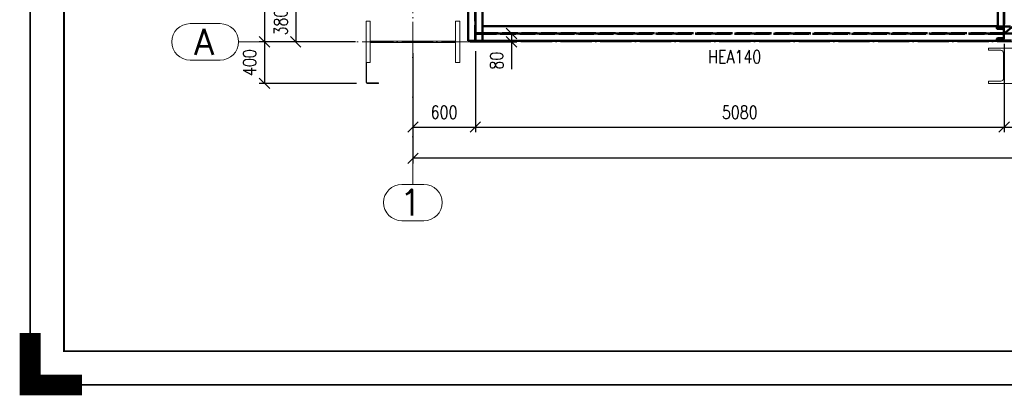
# Paper-space layout 'Layout1' of a CAD drawing. Extents: x -2 to 935, y -36 to 422.
# Tile 1 of 53: x -2 to 187, y -2 to 70. Entities that reach past the tile are written whole.
import ezdxf
from ezdxf.enums import TextEntityAlignment as Align

# ---------------------------------------------------------------- set-up
doc = ezdxf.new("R2010")
doc.units = 0
for name, pattern in [('ACAD_ISO02W100', [15, 12, -3]), ('ACAD_ISO04W100', [30.5, 24, -3, 0.5, -3]), ('HP_01_CER_B', [8, 5, -1, 1, -1])]:
    doc.linetypes.add(name, pattern=pattern)
doc.layers.get('0').update_dxf_attribs({"linetype": 'CONTINUOUS'})
doc.layers.get('DEFPOINTS').update_dxf_attribs({"color": 132, "linetype": 'CONTINUOUS'})
doc.layers.add('RAMECEK_HP', color=251, linetype='CONTINUOUS')
for name, color, linetype, lineweight in [('SS_1.ET-HALA_TaO-KCE_OPLASTENI', 9, 'CONTINUOUS', 13), ('SS_1.ET-HALA_TaO-RASTR', 7, 'HP_01_CER_B', 13), ('SS_1.ET-HALA_TaO-SLOUP', 9, 'CONTINUOUS', 13), ('SS_2.ET-HALA_TaO-VESTAVBA_A1÷B2-VAZBA2', 51, 'CONTINUOUS', 50), ('SS_KOTY', 3, 'CONTINUOUS', 25), ('SS_POPIS_PROFILU', 13, 'CONTINUOUS', 25)]:
    doc.layers.add(name, color=color, linetype=linetype, lineweight=lineweight)
doc.styles.add('ROMANS', font='romans.shx', dxfattribs={"width": 0.8})
doc.styles.add('romans.shx', font='romans.shx', dxfattribs={"height": 5})
doc.dimstyles.new('A-1_(2.5)_50AS', dxfattribs={"dimtxt": 2.5, "dimasz": 2, "dimexe": 1, "dimexo": 2, "dimgap": 0, "dimtad": 0, "dimdec": 1, "dimlfac": 50, "dimrnd": 1, "dimtxsty": 'ROMANS', "dimblk1": 'OBLIQUE', "dimblk2": 'OBLIQUE', "dimsah": 1, "dimcen": 2, "dimclrd": 256, "dimclre": 256, "dimclrt": 256, "dimadec": 1, "dimazin": 2, "dimtfac": 0.714286, "dimtdec": 1, "dimtmove": 0, "dimatfit": 3, "dimldrblk": 'OPEN', "dimfxl": 1, "dimtvp": 1.142857, "dimtfill": 1, "dimtolj": 1, "dimlwd": -1, "dimlwe": -1, "dimarcsym": 0})

# ---------------------------------------------------------------- blocks, each defined once
blk = doc.blocks.new('*U6')
at = {"layer": 'RAMECEK_HP', "lineweight": 35, "const_width": 0.35}
for points in [[(0, 420), (0, 0), (743, 0), (743, 420)], [(6.5, 413.5), (6.5, 6.5), (736.5, 6.5), (736.5, 413.5)]]:
    blk.add_lwpolyline(points, close=True, dxfattribs=at)
at = {"layer": 'RAMECEK_HP', "lineweight": 40, "const_width": 4}
blk.add_lwpolyline([(0, 10), (0, 0), (10, 0)], dxfattribs=at)
at = {"layer": 'DEFPOINTS', "style": 'ROMANS', "width": 0.8}
blk.add_attdef('TISK', text='', height=10, dxfattribs=at).set_placement((743, -33), align=Align.RIGHT)
blk = doc.blocks.new('_Oblique')
at = {"color": 0, "linetype": 'ByBlock', "lineweight": -2}
blk.add_line((-0.5, -0.5), (0.5, 0.5), dxfattribs=at)
blk = doc.blocks.new('*D7')
at = {"layer": 'DEFPOINTS', "color": 0, "transparency": 16777216}
for p in [(73.54, 65.82, -9790), (85.54, 66.17, -9800), (85.54, 49.57)]:
    blk.add_point(p, dxfattribs=at)
at = {"layer": 'SS_KOTY', "transparency": 16777216}
for p, q in [((73.54, 63.82), (73.54, 48.57)), ((85.54, 64.17), (85.54, 48.57)), ((73.54, 49.57), (85.54, 49.57))]:
    blk.add_line(p, q, dxfattribs=at)
at = {"layer": 'SS_KOTY', "transparency": 16777216, "xscale": 2, "yscale": 2, "zscale": 2, "rotation": 180}
blk.add_blockref('_Oblique', (73.54, 49.57), dxfattribs=at)
at = {"layer": 'SS_KOTY', "transparency": 16777216, "xscale": 2, "yscale": 2, "zscale": 2}
blk.add_blockref('_Oblique', (85.54, 49.57), dxfattribs=at)
at = {"layer": 'SS_KOTY', "transparency": 16777216, "insert": (79.54, 52.43), "char_height": 2.5, "attachment_point": 5, "style": 'ROMANS', "bg_fill": 3, "box_fill_scale": 1.1, "bg_fill_color": 256, "bg_fill_true_color": 13158600, "bg_fill_transparency": 0}
blk.add_mtext('\\A1;600', dxfattribs=at)
blk = doc.blocks.new('_OPEN')
at = {"color": 0, "linetype": 'ByBlock'}
for p, q in [((-1, 0.167), (0, 0)), ((0, 0), (-1, -0.167)), ((0, 0), (-1, 0))]:
    blk.add_line(p, q, dxfattribs=at)
blk = doc.blocks.new('*D8')
at = {"layer": 'DEFPOINTS', "color": 0, "transparency": 16777216}
for p in [(187.14, 67.57, -9801.32), (85.54, 66.17, -9800), (187.14, 49.57)]:
    blk.add_point(p, dxfattribs=at)
at = {"layer": 'SS_KOTY', "transparency": 16777216}
for p, q in [((187.14, 65.57), (187.14, 48.57)), ((85.54, 64.17), (85.54, 48.57)), ((85.54, 49.57), (187.14, 49.57))]:
    blk.add_line(p, q, dxfattribs=at)
at = {"layer": 'SS_KOTY', "transparency": 16777216, "xscale": 2, "yscale": 2, "zscale": 2, "rotation": 180}
blk.add_blockref('_Oblique', (85.54, 49.57), dxfattribs=at)
at = {"layer": 'SS_KOTY', "transparency": 16777216, "xscale": 2, "yscale": 2, "zscale": 2}
blk.add_blockref('_Oblique', (187.14, 49.57), dxfattribs=at)
at = {"layer": 'SS_KOTY', "transparency": 16777216, "insert": (136.34, 52.43), "char_height": 2.5, "attachment_point": 5, "style": 'ROMANS', "bg_fill": 3, "box_fill_scale": 1.1, "bg_fill_color": 256, "bg_fill_true_color": 13158600, "bg_fill_transparency": 0}
blk.add_mtext('\\A1;5080', dxfattribs=at)
blk = doc.blocks.new('*D9')
at = {"layer": 'DEFPOINTS', "color": 0, "transparency": 16777216}
for p in [(187.14, 67.57, -9801.32), (300.74, 67.57, -9801.32), (300.74, 49.57)]:
    blk.add_point(p, dxfattribs=at)
at = {"layer": 'SS_KOTY', "transparency": 16777216}
for p, q in [((187.14, 65.57), (187.14, 48.57)), ((300.74, 65.57), (300.74, 48.57)), ((187.14, 49.57), (300.74, 49.57))]:
    blk.add_line(p, q, dxfattribs=at)
at = {"layer": 'SS_KOTY', "transparency": 16777216, "xscale": 2, "yscale": 2, "zscale": 2, "rotation": 180}
blk.add_blockref('_Oblique', (187.14, 49.57), dxfattribs=at)
at = {"layer": 'SS_KOTY', "transparency": 16777216, "xscale": 2, "yscale": 2, "zscale": 2}
blk.add_blockref('_Oblique', (300.74, 49.57), dxfattribs=at)
at = {"layer": 'SS_KOTY', "transparency": 16777216, "insert": (243.94, 52.43), "char_height": 2.5, "attachment_point": 5, "style": 'ROMANS', "bg_fill": 3, "box_fill_scale": 1.1, "bg_fill_color": 256, "bg_fill_true_color": 13158600, "bg_fill_transparency": 0}
blk.add_mtext('\\A1;5680', dxfattribs=at)
blk = doc.blocks.new('*D12')
at = {"layer": 'DEFPOINTS', "color": 0, "transparency": 16777216}
for p in [(392.44, 67.57, -9801.32), (73.54, 65.82, -9790), (73.54, 43.57)]:
    blk.add_point(p, dxfattribs=at)
at = {"layer": 'SS_KOTY', "transparency": 16777216}
for p, q in [((392.44, 65.57), (392.44, 42.57)), ((73.54, 63.82), (73.54, 42.57)), ((392.44, 43.57), (73.54, 43.57))]:
    blk.add_line(p, q, dxfattribs=at)
at = {"layer": 'SS_KOTY', "transparency": 16777216, "xscale": 2, "yscale": 2, "zscale": 2, "rotation": 180}
blk.add_blockref('_Oblique', (73.54, 43.57), dxfattribs=at)
at = {"layer": 'SS_KOTY', "transparency": 16777216, "xscale": 2, "yscale": 2, "zscale": 2}
blk.add_blockref('_Oblique', (392.44, 43.57), dxfattribs=at)
at = {"layer": 'SS_KOTY', "transparency": 16777216, "insert": (232.99, 46.43), "char_height": 2.5, "attachment_point": 5, "style": 'ROMANS', "bg_fill": 3, "box_fill_scale": 1.1, "bg_fill_color": 256, "bg_fill_true_color": 13158600, "bg_fill_transparency": 0}
blk.add_mtext('\\A1;15945', dxfattribs=at)
blk = doc.blocks.new('*D13')
at = {"layer": 'DEFPOINTS', "color": 0, "transparency": 16777216}
for p in [(85.54, 67.57, -9800), (82.54, 65.97, -9790), (92.49, 65.97)]:
    blk.add_point(p, dxfattribs=at)
at = {"layer": 'SS_KOTY', "transparency": 16777216}
for p, q in [((87.54, 67.57), (93.49, 67.57)), ((92.49, 67.57), (92.49, 65.97)), ((84.54, 65.97), (93.49, 65.97)), ((92.49, 65.97), (92.49, 60.73))]:
    blk.add_line(p, q, dxfattribs=at)
at = {"layer": 'SS_KOTY', "transparency": 16777216, "xscale": 2, "yscale": 2, "zscale": 2}
for p, rotation in [((92.49, 67.57), 90), ((92.49, 65.97), 270)]:
    blk.add_blockref('_Oblique', p, dxfattribs=dict(at, rotation=rotation))
at = {"layer": 'SS_KOTY', "transparency": 16777216, "insert": (89.63, 62.35), "char_height": 2.5, "attachment_point": 5, "rotation": 90, "style": 'ROMANS', "bg_fill": 3, "box_fill_scale": 1.1, "bg_fill_color": 256, "bg_fill_true_color": 13158600, "bg_fill_transparency": 0}
blk.add_mtext('\\A1;80', dxfattribs=at)
blk = doc.blocks.new('*D14')
at = {"layer": 'DEFPOINTS', "color": 0, "transparency": 16777216}
for p in [(73.54, 73.57, -9801.32), (51.03, 65.97), (64.54, 65.97, -9790)]:
    blk.add_point(p, dxfattribs=at)
at = {"layer": 'SS_KOTY', "transparency": 16777216}
for p, q in [((71.54, 73.57), (50.03, 73.57)), ((51.03, 73.57), (51.03, 65.97)), ((62.54, 65.97), (50.03, 65.97))]:
    blk.add_line(p, q, dxfattribs=at)
at = {"layer": 'SS_KOTY', "transparency": 16777216, "xscale": 2, "yscale": 2, "zscale": 2}
for p, rotation in [((51.03, 73.57), 90), ((51.03, 65.97), 270)]:
    blk.add_blockref('_Oblique', p, dxfattribs=dict(at, rotation=rotation))
at = {"layer": 'SS_KOTY', "transparency": 16777216, "insert": (48.17, 69.77), "char_height": 2.5, "attachment_point": 5, "rotation": 90, "style": 'ROMANS', "bg_fill": 3, "box_fill_scale": 1.1, "bg_fill_color": 256, "bg_fill_true_color": 13158600, "bg_fill_transparency": 0}
blk.add_mtext('\\A1;380', dxfattribs=at)
blk = doc.blocks.new('*D23')
at = {"layer": 'DEFPOINTS', "color": 0, "transparency": 16777216}
for p in [(64.54, 325.97, -9790), (45.03, 65.97), (64.54, 65.97, -9790)]:
    blk.add_point(p, dxfattribs=at)
at = {"layer": 'SS_KOTY', "transparency": 16777216}
for p, q in [((62.54, 325.97), (44.03, 325.97)), ((45.03, 325.97), (45.03, 65.97)), ((62.54, 65.97), (44.03, 65.97))]:
    blk.add_line(p, q, dxfattribs=at)
at = {"layer": 'SS_KOTY', "transparency": 16777216, "xscale": 2, "yscale": 2, "zscale": 2}
for p, rotation in [((45.03, 325.97), 90), ((45.03, 65.97), 270)]:
    blk.add_blockref('_Oblique', p, dxfattribs=dict(at, rotation=rotation))
at = {"layer": 'SS_KOTY', "transparency": 16777216, "insert": (42.17, 195.97), "char_height": 2.5, "attachment_point": 5, "rotation": 90, "style": 'ROMANS', "bg_fill": 3, "box_fill_scale": 1.1, "bg_fill_color": 256, "bg_fill_true_color": 13158600, "bg_fill_transparency": 0}
blk.add_mtext('\\A1;13000', dxfattribs=at)
blk = doc.blocks.new('*D24')
at = {"layer": 'DEFPOINTS', "color": 0, "transparency": 16777216}
for p in [(64.54, 65.97, -9790), (45.03, 57.97), (64.74, 57.97, -9790)]:
    blk.add_point(p, dxfattribs=at)
at = {"layer": 'SS_KOTY', "transparency": 16777216}
for p, q in [((62.54, 65.97), (44.03, 65.97)), ((45.03, 65.97), (45.03, 57.97)), ((62.74, 57.97), (44.03, 57.97))]:
    blk.add_line(p, q, dxfattribs=at)
at = {"layer": 'SS_KOTY', "transparency": 16777216, "xscale": 2, "yscale": 2, "zscale": 2}
for p, rotation in [((45.03, 65.97), 90), ((45.03, 57.97), 270)]:
    blk.add_blockref('_Oblique', p, dxfattribs=dict(at, rotation=rotation))
at = {"layer": 'SS_KOTY', "transparency": 16777216, "insert": (42.17, 61.97), "char_height": 2.5, "attachment_point": 5, "rotation": 90, "style": 'ROMANS', "bg_fill": 3, "box_fill_scale": 1.1, "bg_fill_color": 256, "bg_fill_true_color": 13158600, "bg_fill_transparency": 0}
blk.add_mtext('\\A1;400', dxfattribs=at)

psp = doc.layouts.get("Layout1")

# ---------------------------------------------------------------- linework, layer by layer
at = {"layer": 'SS_1.ET-HALA_TaO-KCE_OPLASTENI', "color": 5, "linetype": 'Continuous', "ltscale": 0.25}
psp.add_line((66.9392, 57.9703), (66.9392, 58.0903), dxfattribs=at)
at = {"layer": 'SS_1.ET-HALA_TaO-RASTR', "linetype": 'Continuous', "ltscale": 0.25}
for p, q in [((36.5305, 69.4703), (30.721, 69.4703)), ((30.721, 62.4703), (36.5305, 62.4703)), ((75.6701, 38.5682), (71.4082, 38.5682)), ((71.4082, 31.5682), (75.6701, 31.5682))]:
    psp.add_line(p, q, dxfattribs=at)
for centre, start, end in [((30.721, 65.9703), 90, 270), ((71.4082, 35.0682), 90, 270), ((75.6701, 35.0682), 270, 90)]:
    psp.add_arc(centre, 3.5, start, end, dxfattribs=at)
at = {"layer": 'SS_1.ET-HALA_TaO-SLOUP', "color": 5, "linetype": 'Continuous', "ltscale": 0.25}
psp.add_line((82.5392, 69.9703), (81.7392, 69.9703), dxfattribs=at)
at = {"layer": 'SS_2.ET-HALA_TaO-VESTAVBA_A1÷B2-VAZBA2', "color": 3, "linetype": 'ACAD_ISO02W100', "ltscale": 0.25}
psp.add_line((187.0772, 68.9003), (187.0772, 203.6403), dxfattribs=at)
at = {"layer": 'SS_2.ET-HALA_TaO-VESTAVBA_A1÷B2-VAZBA2', "color": 1, "linetype": 'Continuous', "ltscale": 0.25}
for p, q in [((185.9392, 68.9003), (185.9392, 72.1703)), ((185.7392, 68.9003), (185.7392, 68.9703)), ((185.9392, 68.9003), (185.7392, 68.9003)), ((185.7392, 68.7303), (185.7392, 68.9003)), ((185.7392, 68.5703), (185.7392, 68.7303)), ((185.7392, 68.7303), (186.8442, 68.7303)), ((188.3392, 68.9003), (185.9392, 68.9003))]:
    psp.add_line(p, q, dxfattribs=at)

# ---------------------------------------------------------------- block references
at = {"layer": 'RAMECEK_HP'}
psp.add_blockref('*U6', (0, 0), dxfattribs=at)

# ---------------------------------------------------------------- texts
at = {"layer": 'SS_1.ET-HALA_TaO-RASTR', "color": 7, "style": 'romans.shx'}
for s, p in [('A', (31.4779, 63.4703)), ('1', (70.9693, 32.5682))]:
    psp.add_text(s, height=5, dxfattribs=at).set_placement(p)

# ---------------------------------------------------------------- next in the draw order: dimensions: what is measured, and where the dimension line sits
at = {"layer": 'SS_KOTY'}
dim = psp.add_linear_dim(base=(85.5392, 49.5682), p1=(73.5392, 65.8203, -9790), p2=(85.5392, 66.1703, -9800), dimstyle='A-1_(2.5)_50AS', dxfattribs=at)
dim.commit()
dim.dimension.update_dxf_attribs({"geometry": '*D7', "text_midpoint": (79.5392, 52.4254)})

# ---------------------------------------------------------------- next in the draw order: dimensions: what is measured, and where the dimension line sits
dim = psp.add_linear_dim(base=(187.1392, 49.5682), p1=(85.5392, 66.1703, -9800), p2=(187.1392, 67.5703, -9801.32), dimstyle='A-1_(2.5)_50AS', override={"dimtmove": 1}, dxfattribs=at)
dim.commit()
dim.dimension.update_dxf_attribs({"geometry": '*D8', "text_midpoint": (136.3392, 52.4254)})

# ---------------------------------------------------------------- next in the draw order: dimensions: what is measured, and where the dimension line sits
dim = psp.add_linear_dim(base=(300.7392, 49.5682), p1=(187.1392, 67.5703, -9801.32), p2=(300.7392, 67.5703, -9801.32), dimstyle='A-1_(2.5)_50AS', override={"dimtmove": 1}, dxfattribs=at)
dim.commit()
dim.dimension.update_dxf_attribs({"geometry": '*D9', "text_midpoint": (243.9392, 52.4254)})

# ---------------------------------------------------------------- next in the draw order: dimensions: what is measured, and where the dimension line sits
dim = psp.add_linear_dim(base=(73.5392, 43.5682), p1=(392.4392, 67.5703, -9801.32), p2=(73.5392, 65.8203, -9790), dimstyle='A-1_(2.5)_50AS', dxfattribs=at)
dim.commit()
dim.dimension.update_dxf_attribs({"geometry": '*D12', "text_midpoint": (232.9892, 46.4254)})

# ---------------------------------------------------------------- next in the draw order: linework, layer by layer
at = {"layer": 'SS_1.ET-HALA_TaO-RASTR', "linetype": 'ACAD_ISO04W100', "ltscale": 0.25}
for p, q in [((73.5392, 40.9703), (73.5392, 43.5682)), ((73.5392, 43.5682), (73.5392, 38.5682))]:
    psp.add_line(p, q, dxfattribs=at)
at = {"layer": 'SS_1.ET-HALA_TaO-SLOUP', "color": 5, "linetype": 'Continuous', "ltscale": 0.25}
for p, q in [((190.1392, 64.7703), (184.1392, 64.7703)), ((184.1392, 64.7703), (184.1392, 64.3403)), ((184.1392, 64.3403), (186.4792, 64.3403)), ((187.0192, 63.8003), (187.0192, 58.9403)), ((186.4792, 58.4003), (184.1392, 58.4003)), ((184.1392, 58.4003), (184.1392, 57.9703)), ((190.1392, 57.9703), (184.1392, 57.9703))]:
    psp.add_line(p, q, dxfattribs=at)
at = {"layer": 'SS_1.ET-HALA_TaO-SLOUP', "color": 5, "linetype": 'Continuous', "ltscale": 0.25, "extrusion": (2.79056e-14, 6.737e-14, -1)}
psp.add_arc((-186.4792, 63.8003), 0.54, 90, 180, dxfattribs=at)
at = {"layer": 'SS_1.ET-HALA_TaO-SLOUP', "color": 5, "linetype": 'Continuous', "ltscale": 0.25, "extrusion": (2.79056e-14, -6.737e-14, -1)}
psp.add_arc((-186.4792, 58.9403), 0.54, 180, 270, dxfattribs=at)
at = {"layer": 'SS_2.ET-HALA_TaO-VESTAVBA_A1÷B2-VAZBA2', "color": 7, "linetype": 'ACAD_ISO04W100', "ltscale": 0.25}
for p in [(187.1392, 204.9703), (243.9392, 113.5703), (198.2273, 67.5703), (300.7392, 67.5703)]:
    psp.add_line(p, (187.1392, 67.5703), dxfattribs=at)
at = {"layer": 'SS_2.ET-HALA_TaO-VESTAVBA_A1÷B2-VAZBA2', "color": 1, "linetype": 'Continuous', "ltscale": 0.25}
for p, q in [((187.0842, 68.4703), (185.8392, 68.4703)), ((187.0842, 68.4903), (187.0842, 68.4703)), ((187.0842, 68.4703), (187.0842, 66.6703)), ((185.7392, 66.4103), (185.7392, 66.5703)), ((186.8442, 66.4103), (185.7392, 66.4103)), ((185.7392, 66.2403), (185.7392, 66.4103)), ((185.7392, 66.1703), (185.7392, 66.2403)), ((185.7392, 66.2403), (188.5392, 66.2403)), ((185.8392, 66.6703), (187.0842, 66.6703)), ((187.0842, 66.6703), (187.0842, 66.6503))]:
    psp.add_line(p, q, dxfattribs=at)
at = {"layer": 'SS_2.ET-HALA_TaO-VESTAVBA_A1÷B2-VAZBA2', "color": 1, "linetype": 'Continuous', "ltscale": 0.25, "extrusion": (3.63798e-13, 1.5069e-13, -1)}
psp.add_arc((-185.8392, 68.5703), 0.1, 270, 0, dxfattribs=at)
at = {"layer": 'SS_2.ET-HALA_TaO-VESTAVBA_A1÷B2-VAZBA2', "color": 1, "linetype": 'Continuous', "ltscale": 0.25, "extrusion": (0, 0, -1)}
for centre, radius, start, end in [((-186.8442, 68.4903), 0.24, 90, 180), ((-185.8392, 66.5703), 0.1, 0, 90), ((-186.8442, 66.6503), 0.24, 180, 270)]:
    psp.add_arc(centre, radius, start, end, dxfattribs=at)

# ---------------------------------------------------------------- next in the draw order: texts
at = {"layer": 'SS_POPIS_PROFILU', "color": 13, "style": 'romans.shx', "width": 0.8}
psp.add_text('HEA140', height=2.5, dxfattribs=at).set_placement((130.2695, 61.8406))

# ---------------------------------------------------------------- next in the draw order: dimensions: what is measured, and where the dimension line sits
at = {"layer": 'SS_KOTY'}
for base, p1, p2, picture, middle in [((51.0305, 65.9703), (73.5392, 73.5703, -9801.32), (64.5392, 65.9703, -9790), '*D14', (48.1734, 69.7703)), ((92.4856, 65.9703), (85.5392, 67.5703, -9800), (82.5392, 65.9703, -9790), '*D13', (89.6285, 62.3512))]:
    dim = psp.add_linear_dim(base=base, p1=p1, p2=p2, angle=90, dimstyle='A-1_(2.5)_50AS', dxfattribs=at)
    dim.commit()
    dim.dimension.update_dxf_attribs({"geometry": picture, "text_midpoint": middle})

# ---------------------------------------------------------------- next in the draw order: linework, layer by layer
at = {"layer": 'SS_1.ET-HALA_TaO-RASTR', "linetype": 'ACAD_ISO04W100', "ltscale": 0.25}
psp.add_line((73.5392, 40.9703), (73.5392, 354.7067), dxfattribs=at)
at = {"layer": 'SS_1.ET-HALA_TaO-SLOUP', "color": 5, "linetype": 'Continuous', "ltscale": 0.25}
for p, q in [((81.7392, 69.9703), (81.7392, 66.1203)), ((82.5392, 61.9703), (82.5392, 69.9703)), ((81.7392, 65.8203), (81.7392, 61.9703)), ((81.7392, 61.9703), (82.5392, 61.9703))]:
    psp.add_line(p, q, dxfattribs=at)
at = {"layer": 'SS_2.ET-HALA_TaO-VESTAVBA_A1÷B2-VAZBA2', "color": 1, "linetype": 'Continuous', "ltscale": 0.25}
for p, q in [((84.1392, 72.1703), (84.1392, 66.1703)), ((86.9392, 66.1703), (86.9392, 72.1703)), ((185.7392, 68.9703), (86.9392, 68.9703)), ((84.1392, 66.1703), (86.9392, 66.1703)), ((86.9392, 66.1703), (185.7392, 66.1703))]:
    psp.add_line(p, q, dxfattribs=at)
at = {"layer": 'SS_2.ET-HALA_TaO-VESTAVBA_A1÷B2-VAZBA2', "color": 3, "linetype": 'ACAD_ISO02W100', "ltscale": 0.25}
for p, q in [((85.4842, 66.1703), (85.4842, 72.1703)), ((85.5942, 72.1703), (85.5942, 66.1703)), ((85.5942, 67.6253), (86.8392, 67.6253)), ((86.8392, 67.5153), (85.5942, 67.5153)), ((86.8392, 67.6253), (86.9099, 67.6253)), ((86.8392, 67.6253), (86.8392, 67.5153)), ((86.9099, 67.5153), (86.8392, 67.5153)), ((86.9099, 67.6253), (86.9392, 67.6253)), ((86.9392, 67.5153), (86.9099, 67.5153)), ((86.9392, 67.6253), (187.0842, 67.6253)), ((187.0842, 67.5153), (86.9392, 67.5153))]:
    psp.add_line(p, q, dxfattribs=at)
at = {"layer": 'SS_2.ET-HALA_TaO-VESTAVBA_A1÷B2-VAZBA2', "color": 7, "linetype": 'ACAD_ISO04W100', "ltscale": 0.25}
for p, q in [((85.5392, 73.5703), (85.5392, 66.1703)), ((187.1392, 67.5703), (85.5392, 67.5703))]:
    psp.add_line(p, q, dxfattribs=at)

# ---------------------------------------------------------------- next in the draw order: dimensions: what is measured, and where the dimension line sits
at = {"layer": 'SS_KOTY'}
dim = psp.add_linear_dim(base=(45.0305, 65.9703), p1=(64.5392, 325.9703, -9790), p2=(64.5392, 65.9703, -9790), angle=90, dimstyle='A-1_(2.5)_50AS', dxfattribs=at)
dim.commit()
dim.dimension.update_dxf_attribs({"geometry": '*D23', "text_midpoint": (42.1734, 195.9703)})

# ---------------------------------------------------------------- next in the draw order: linework, layer by layer
at = {"layer": 'SS_1.ET-HALA_TaO-SLOUP', "color": 5, "linetype": 'Continuous', "ltscale": 0.25}
psp.add_line((65.3392, 69.9703), (64.5392, 69.9703), dxfattribs=at)

# ---------------------------------------------------------------- next in the draw order: dimensions: what is measured, and where the dimension line sits
at = {"layer": 'SS_KOTY'}
dim = psp.add_linear_dim(base=(45.0305, 57.9703), p1=(64.5392, 65.9703, -9790), p2=(64.7392, 57.9703, -9790), angle=90, dimstyle='A-1_(2.5)_50AS', override={"dimtmove": 1}, dxfattribs=at)
dim.commit()
dim.dimension.update_dxf_attribs({"geometry": '*D24', "text_midpoint": (42.1734, 61.9703)})

# ---------------------------------------------------------------- next in the draw order: linework, layer by layer
at = {"layer": 'SS_1.ET-HALA_TaO-KCE_OPLASTENI', "color": 5, "linetype": 'Continuous', "ltscale": 0.25}
for p, q in [((64.5392, 61.9703), (64.6592, 61.9703)), ((64.5392, 61.9703), (64.5392, 58.1703)), ((64.6592, 58.1703), (64.6592, 61.9703)), ((66.9392, 58.0903), (64.7392, 58.0903)), ((66.9392, 57.9703), (64.7392, 57.9703))]:
    psp.add_line(p, q, dxfattribs=at)
psp.add_arc((64.7392, 58.1703), 0.2, 180, 270, dxfattribs=at)
at = {"layer": 'SS_1.ET-HALA_TaO-KCE_OPLASTENI', "color": 5, "linetype": 'Continuous', "ltscale": 0.25, "extrusion": (0, 0, -1)}
psp.add_arc((-64.7392, 58.1703), 0.08, 270, 0, dxfattribs=at)
at = {"layer": 'SS_1.ET-HALA_TaO-RASTR', "linetype": 'ACAD_ISO04W100', "ltscale": 0.25}
for p, q in [((45.0305, 65.9703), (40.0305, 65.9703)), ((48.5392, 65.9703), (45.0305, 65.9703)), ((48.5392, 65.9703), (462.3422, 65.9703))]:
    psp.add_line(p, q, dxfattribs=at)
at = {"layer": 'SS_1.ET-HALA_TaO-RASTR', "linetype": 'Continuous', "ltscale": 0.25}
psp.add_arc((36.5305, 65.9703), 3.5, 270, 90, dxfattribs=at)
at = {"layer": 'SS_1.ET-HALA_TaO-SLOUP', "color": 5, "linetype": 'Continuous', "ltscale": 0.25}
for p, q in [((64.5392, 69.9703), (64.5392, 61.9703)), ((65.3392, 66.1203), (65.3392, 69.9703)), ((81.7392, 66.1203), (65.3392, 66.1203)), ((65.3392, 65.8203), (81.7392, 65.8203)), ((65.3392, 61.9703), (65.3392, 65.8203)), ((64.6592, 61.9703), (65.3392, 61.9703))]:
    psp.add_line(p, q, dxfattribs=at)

doc.saveas('drawing.dxf')
